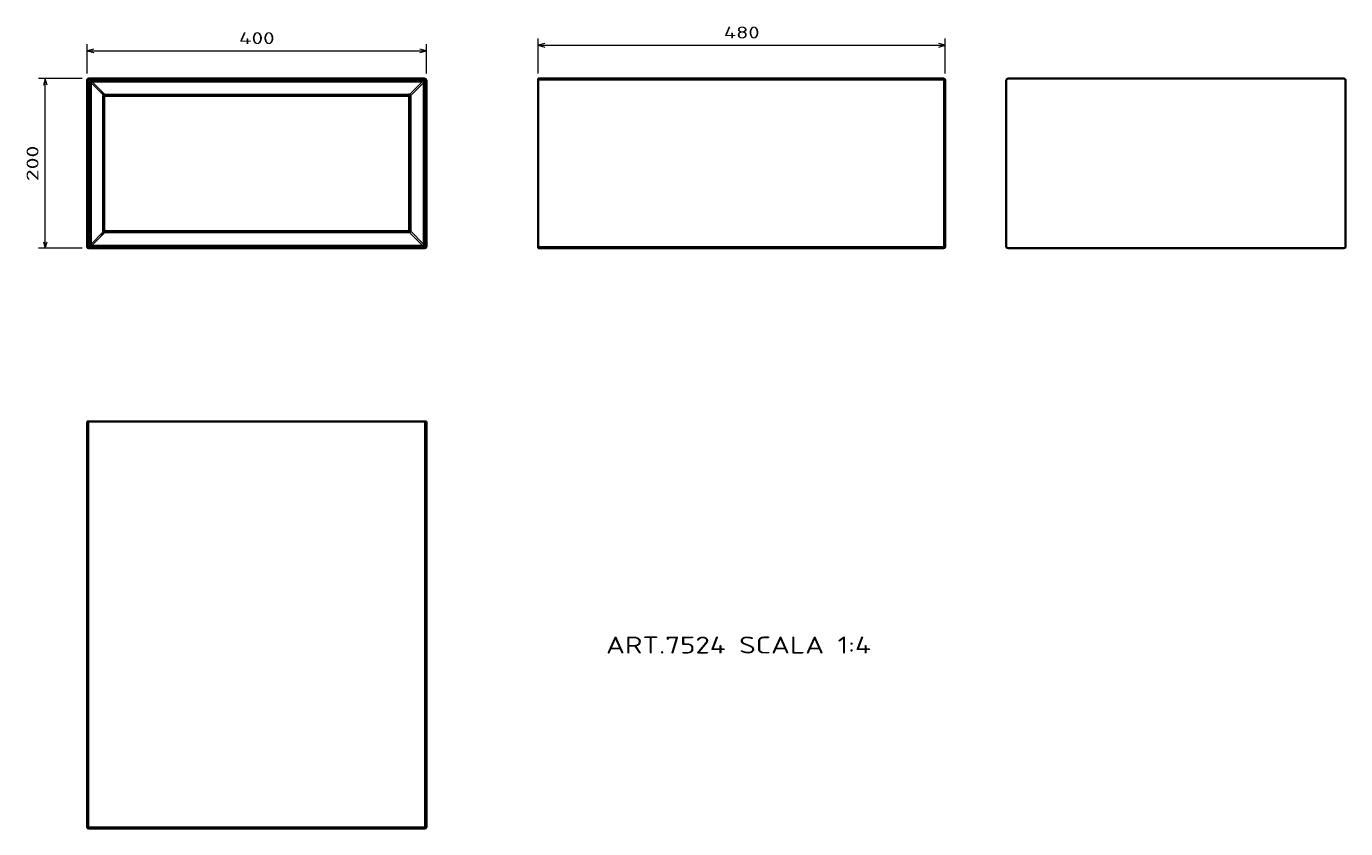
# Model space of a CAD drawing. Extents: x 20 to 409, y 21 to 257.
import ezdxf
from ezdxf.enums import TextEntityAlignment as Align

# ---------------------------------------------------------------- set-up
doc = ezdxf.new("R2010")
doc.units = 0
doc.layers.get('0').update_dxf_attribs({"lineweight": 13})
doc.styles.get("Standard").update_dxf_attribs({"font": 'isocp.shx'})
doc.dimstyles.get("Standard").update_dxf_attribs({"dimtxt": 2.5, "dimasz": 2.5, "dimexe": 1.25, "dimexo": 0.625, "dimtad": 1, "dimcen": 2.5, "dimadec": 0, "dimazin": 0, "dimtfac": 1, "dimtmove": 0, "dimatfit": 0, "dimfxl": 0, "dimarcsym": 0})

# ---------------------------------------------------------------- blocks, each defined once
blk = doc.blocks.new('*D')
at = {"color": 7, "lineweight": 13, "ltscale": 0.258347}
for p, q in [((170.62, 243.4), (170.62, 253.73)), ((290.62, 243.4), (290.62, 253.73))]:
    blk.add_line(p, q, dxfattribs=at)
at = {"color": 7, "lineweight": 13, "ltscale": 0.216771}
for p, q in [((37.71, 243.4), (37.71, 252.07)), ((137.71, 243.4), (137.71, 252.07))]:
    blk.add_line(p, q, dxfattribs=at)
at = {"color": 7, "lineweight": 13}
for p, q in [((37.71, 250.07), (137.71, 250.07)), ((170.62, 251.73), (290.62, 251.73)), ((25.36, 191.9), (25.36, 241.9))]:
    blk.add_line(p, q, dxfattribs=at)
at = {"color": 7, "lineweight": 13, "ltscale": 0.321243}
for p, q in [((36.21, 241.9), (23.36, 241.9)), ((36.21, 191.9), (23.36, 191.9))]:
    blk.add_line(p, q, dxfattribs=at)
at = {"color": 7, "lineweight": 13}
for points in [[(39.64, 250.59), (37.71, 250.07), (39.64, 249.55)], [(135.78, 249.55), (137.71, 250.07), (135.78, 250.59)], [(172.55, 252.25), (170.62, 251.73), (172.55, 251.21)], [(288.69, 251.21), (290.62, 251.73), (288.69, 252.25)], [(25.88, 239.96), (25.36, 241.9), (24.84, 239.96)], [(24.84, 193.83), (25.36, 191.9), (25.88, 193.83)]]:
    blk.add_lwpolyline(points, dxfattribs=at)
for s, p, p2 in [('480', (225.36, 253.73), (235.87, 253.73)), ('400', (82.45, 252.07), (92.96, 252.07))]:
    blk.add_text(s, height=3.5, dxfattribs=at).set_placement(p, p2, align=Align.FIT)
blk.add_text('200', height=3.5, rotation=90, dxfattribs=at).set_placement((23.36, 211.64), (23.36, 222.15), align=Align.FIT)
blk = doc.blocks.new('BLOCK32')
at = {"color": 7, "lineweight": 35}
for p, q in [((2, 0), (398, 0)), ((0, -2), (0, -198)), ((400, -198), (400, -2)), ((19, -20.9), (19, -179.1)), ((21, -19), (379, -19)), ((381, -179), (381, -21)), ((21, -181), (379, -181)), ((2, -200), (398, -200))]:
    blk.add_line(p, q, dxfattribs=at)
at = {"color": 7, "lineweight": 13, "ltscale": 0.05}
for p, q in [((2, 0), (2, -2)), ((398, 0), (398, -2)), ((0, -2), (2, -2)), ((400, -2), (398, -2)), ((21, -21), (19, -21)), ((21, -21), (21, -19)), ((379, -21), (379, -19)), ((379, -21), (381, -21)), ((21, -179), (19, -179)), ((21, -179), (21, -181)), ((379, -179), (379, -181)), ((379, -179), (381, -179)), ((0, -198), (2, -198)), ((2, -200), (2, -198)), ((400, -198), (398, -198)), ((398, -200), (398, -198))]:
    blk.add_line(p, q, dxfattribs=at)
at = {"color": 7, "lineweight": 13}
for p, q in [((2, -2), (398, -2)), ((2, -2), (2, -198)), ((3.2, -5), (3.2, -195)), ((4.6, -5), (4.6, -195)), ((6, -2.2), (395, -2.2)), ((6, -3.6), (395, -3.6)), ((395, -3.6), (380, -18.6)), ((396.4, -5), (381.4, -20)), ((396.4, -195), (396.4, -5)), ((397.8, -195), (397.8, -5)), ((398, -198), (398, -2)), ((18.4, -18.8), (18.4, -181.2)), ((21, -18.4), (379, -18.4)), ((379, -21), (21, -21)), ((21, -179), (21, -21)), ((379, -21), (379, -179)), ((381.6, -179), (381.6, -21)), ((21, -179), (379, -179)), ((21, -181.6), (379, -181.6)), ((395, -196.4), (380, -181.4)), ((396.4, -195), (381.4, -180)), ((2, -198), (398, -198)), ((6, -196.4), (395, -196.4)), ((6, -197.8), (395, -197.8))]:
    blk.add_line(p, q, dxfattribs=at)
at = {"color": 7, "lineweight": 13, "ltscale": 0.035355}
for p, q in [((4.6, -5), (3.2, -5)), ((6, -3.6), (6, -2.2)), ((395, -3.6), (395, -2.2)), ((396.4, -5), (397.8, -5)), ((4.6, -195), (3.2, -195)), ((6, -196.4), (6, -197.8)), ((395, -196.4), (395, -197.8)), ((396.4, -195), (397.8, -195))]:
    blk.add_line(p, q, dxfattribs=at)
at = {"color": 7, "lineweight": 13, "ltscale": 0.488909}
for p, q in [((4.6, -5), (18.4, -18.8)), ((4.6, -195), (18.4, -181.2))]:
    blk.add_line(p, q, dxfattribs=at)
at = {"color": 7, "lineweight": 13, "ltscale": 0.388909}
for p, q in [((6, -3.6), (17, -14.6)), ((6, -196.4), (17, -185.4))]:
    blk.add_line(p, q, dxfattribs=at)
at = {"color": 7, "lineweight": 13, "ltscale": 0.1}
for p, q in [((17, -14.6), (19.8, -17.4)), ((17, -185.4), (19.8, -182.6))]:
    blk.add_line(p, q, dxfattribs=at)
at = {"color": 7, "lineweight": 35, "ltscale": 0.001353}
blk.add_line((19, -20.9), (19, -21), dxfattribs=at)
at = {"color": 7, "lineweight": 35, "ltscale": 0.000439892}
blk.add_line((19, -21), (19, -21), dxfattribs=at)
at = {"color": 7, "lineweight": 35, "ltscale": 0.000157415}
blk.add_line((20.9, -19), (20.9, -19), dxfattribs=at)
at = {"color": 7, "lineweight": 13, "ltscale": 0.013057}
for p, q in [((21, -18.4), (21, -18.9)), ((21, -181.6), (21, -181.1))]:
    blk.add_line(p, q, dxfattribs=at)
at = {"color": 7, "lineweight": 13, "ltscale": 0.001588}
for p, q in [((21, -18.9), (21, -19)), ((21, -181), (21, -181.1))]:
    blk.add_line(p, q, dxfattribs=at)
at = {"color": 7, "lineweight": 13, "ltscale": 0.014645}
for p, q in [((379, -18.4), (379, -19)), ((381.6, -21), (381, -21)), ((379, -181.6), (379, -181)), ((381.6, -179), (381, -179))]:
    blk.add_line(p, q, dxfattribs=at)
at = {"color": 7, "lineweight": 35, "ltscale": 0.000555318}
blk.add_line((19, -179), (19, -179), dxfattribs=at)
at = {"color": 7, "lineweight": 35, "ltscale": 0.000442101}
blk.add_line((19, -179), (19, -179), dxfattribs=at)
at = {"color": 7, "lineweight": 35, "ltscale": 0.000461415}
blk.add_line((20.9, -181), (20.9, -181), dxfattribs=at)
at = {"color": 7, "lineweight": 35}
for centre, radius, start, end in [((2, -2), 2, 90, 180), ((398, -2), 2, 0, 90), ((21, -21), 2, 148.2914, 180), ((21, -21), 2, 165.6917, 174.9787), ((21.1, -21.1), 2.1, 131.0891, 148.0048), ((21, -21), 2, 90, 92.8125), ((379, -21), 2, 0, 90), ((21, -179), 2, 180, 211.7836), ((21, -179), 2, 184.9289, 195.8739), ((21.1, -178.9), 2.1, 212.0703, 228.9238), ((21, -179), 2, 225.2551, 266.7359), ((21, -179), 2, 267.2573, 270), ((379, -179), 2, 270, 0.0001), ((2, -198), 2, 180, 270), ((398, -198), 2, 270, 360)]:
    blk.add_arc(centre, radius, start, end, dxfattribs=at)
at = {"color": 7, "lineweight": 13}
for centre, radius, start, end in [((13.8, -21.1), 5.09, 13.7189, 25.9903), ((21, -21), 2, 92.8125, 148.2914), ((17, -20.2), 4, 26.8262, 45.0021), ((21, -22.4), 4, 90, 96.1788), ((379, -22.4), 4, 74.9998, 89.9992), ((377.6, -21), 4, 359.9997, 15.0004), ((13.8, -178.9), 5.09, 334.0161, 346.2853), ((21, -179), 2, 211.7836, 267.2573), ((17, -179.8), 4, 314.9979, 333.1738), ((21, -177.6), 4, 263.8212, 270), ((379, -177.6), 4, 269.9997, 285.0004), ((377.6, -179), 4, 345.0001, 359.9996)]:
    blk.add_arc(centre, radius, start, end, dxfattribs=at)
for centre, major_axis, ratio, start_param, end_param in [((8.8, -7.8), (4.08, -4.08), 0.346411, 2.617993, 3.665194), ((392.2, -7.8), (-4.08, -4.08), 0.346411, 2.617993, 3.665194), ((19.8, -18.8), (1.41, 1.41), 0.57735, 1.047198, 2.094395), ((20.6, -19.9), (1.78, 0.9), 0.665815, 1.246003, 2.492005), ((21, -20.9), (2, 0), 0.968246, 1.570796, 3.141592), ((380, -17.1), (-0.52, -1.93), 0.250563, 6.283185, 7.102102), ((379, -21), (2.01, 2.01), 0.702901, 5.75961, 6.806792), ((382.9, -20), (1.93, 0.52), 0.250563, 2.322676, 3.141593), ((19.8, -181.2), (1.41, -1.41), 0.57735, 4.18879, 5.235988), ((20.6, -180.1), (1.78, -0.9), 0.665815, 3.791185, 5.037185), ((21, -179.1), (2, 0), 0.968246, 3.141593, 4.712389), ((380, -182.9), (0.52, -1.93), 0.250563, 2.322676, 3.141593), ((379, -179), (2.01, -2.01), 0.702901, 5.75961, 6.806792), ((382.9, -180), (1.93, -0.52), 0.250563, 3.141593, 3.960509), ((8.8, -192.2), (-4.08, -4.08), 0.346411, 5.759585, 6.806786), ((392.2, -192.2), (4.08, -4.08), 0.346411, 5.759585, 6.806786)]:
    blk.add_ellipse(centre, major_axis=major_axis, ratio=ratio, start_param=start_param, end_param=end_param, dxfattribs=at)
for points, knots in [([(3.2, -5), (3.2, -4.8), (3.2, -4.6), (3.2, -4.4), (3.3, -4), (3.5, -3.6), (3.6, -3.4), (3.8, -3), (4.1, -2.8), (4.2, -2.7), (4.5, -2.5), (4.8, -2.4), (4.9, -2.3), (5.2, -2.3), (5.5, -2.2), (5.6, -2.2), (5.8, -2.2), (6, -2.2)], [19.429538, 19.429538, 19.429538, 19.429538, 19.429538, 19.429538, 20.698201, 20.698201, 20.698201, 21.900111, 21.900111, 21.900111, 22.940368, 22.940368, 22.940368, 23.595487, 23.595487, 23.595487, 24.694966, 24.694966, 24.694966, 24.694966, 24.694966, 24.694966]), ([(18.4, -18.8), (18.4, -18.6), (18.3, -18.5), (18.3, -18.3), (18.1, -17.6), (17.9, -17), (17.7, -16.6), (17.5, -15.9), (17.3, -15.3), (17.2, -15), (17.1, -14.8), (17, -14.6)], [0, 0, 0, 0, 0, 0, 1.924588, 1.924588, 1.924588, 6.751672, 6.751672, 6.751672, 9.557673, 9.557673, 9.557673, 9.557673, 9.557673, 9.557673]), ([(395, -2.2), (395.2, -2.2), (395.4, -2.2), (395.6, -2.2), (396, -2.3), (396.4, -2.5), (396.6, -2.6), (397, -2.8), (397.2, -3.1), (397.3, -3.2), (397.5, -3.5), (397.6, -3.8), (397.7, -3.9), (397.7, -4.2), (397.8, -4.5), (397.8, -4.6), (397.8, -4.8), (397.8, -5)], [19.429538, 19.429538, 19.429538, 19.429538, 19.429538, 19.429538, 20.698201, 20.698201, 20.698201, 21.900111, 21.900111, 21.900111, 22.940368, 22.940368, 22.940368, 23.595487, 23.595487, 23.595487, 24.694966, 24.694966, 24.694966, 24.694966, 24.694966, 24.694966]), ([(18.8, -19.9), (18.8, -20), (18.9, -20.2), (18.9, -20.4), (19, -20.6), (19, -20.7), (19, -20.8), (19, -20.8), (19, -20.9)], [0, 0, 0, 0, 0, 0, 1.639582, 1.639582, 1.639582, 2.270712, 2.270712, 2.270712, 2.270712, 2.270712, 2.270712]), ([(20.6, -18.4), (20.6, -18.5), (20.7, -18.6), (20.8, -18.7), (20.9, -18.8), (20.9, -18.8), (21, -18.9), (21, -18.9), (21, -18.9), (21, -18.9), (21, -18.9), (21, -18.9)], [0, 0, 0, 0, 0, 0, 1.296994, 1.296994, 1.296994, 2.076887, 2.076887, 2.076887, 2.138046, 2.138046, 2.138046, 2.138046, 2.138046, 2.138046]), ([(17, -185.4), (17.2, -184.9), (17.4, -184.3), (17.6, -183.8), (17.9, -183), (18.1, -182.2), (18.2, -182), (18.3, -181.7), (18.3, -181.5), (18.4, -181.4), (18.4, -181.3), (18.4, -181.2)], [0, 0, 0, 0, 0, 0, 6.608299, 6.608299, 6.608299, 8.532251, 8.532251, 8.532251, 9.5134, 9.5134, 9.5134, 9.5134, 9.5134, 9.5134]), ([(18.8, -180.1), (18.8, -180), (18.9, -179.8), (18.9, -179.6), (19, -179.4), (19, -179.3), (19, -179.2), (19, -179.2), (19, -179.1)], [0, 0, 0, 0, 0, 0, 1.639582, 1.639582, 1.639582, 2.270712, 2.270712, 2.270712, 2.270712, 2.270712, 2.270712]), ([(20.6, -181.6), (20.6, -181.5), (20.7, -181.4), (20.8, -181.3), (20.9, -181.2), (20.9, -181.2), (21, -181.1), (21, -181.1), (21, -181.1), (21, -181.1), (21, -181.1), (21, -181.1)], [0, 0, 0, 0, 0, 0, 1.296994, 1.296994, 1.296994, 2.076887, 2.076887, 2.076887, 2.138046, 2.138046, 2.138046, 2.138046, 2.138046, 2.138046]), ([(6, -197.8), (5.8, -197.8), (5.6, -197.8), (5.4, -197.8), (5, -197.7), (4.6, -197.5), (4.4, -197.4), (4, -197.2), (3.8, -196.9), (3.7, -196.8), (3.5, -196.5), (3.4, -196.2), (3.3, -196.1), (3.3, -195.8), (3.2, -195.5), (3.2, -195.4), (3.2, -195.2), (3.2, -195)], [19.429538, 19.429538, 19.429538, 19.429538, 19.429538, 19.429538, 20.698201, 20.698201, 20.698201, 21.900111, 21.900111, 21.900111, 22.940368, 22.940368, 22.940368, 23.595487, 23.595487, 23.595487, 24.694966, 24.694966, 24.694966, 24.694966, 24.694966, 24.694966]), ([(397.8, -195), (397.8, -195.2), (397.8, -195.4), (397.8, -195.6), (397.7, -196), (397.5, -196.4), (397.4, -196.6), (397.2, -197), (396.9, -197.2), (396.8, -197.3), (396.5, -197.5), (396.2, -197.6), (396.1, -197.7), (395.8, -197.7), (395.5, -197.8), (395.4, -197.8), (395.2, -197.8), (395, -197.8)], [19.429538, 19.429538, 19.429538, 19.429538, 19.429538, 19.429538, 20.698201, 20.698201, 20.698201, 21.900111, 21.900111, 21.900111, 22.940368, 22.940368, 22.940368, 23.595487, 23.595487, 23.595487, 24.694966, 24.694966, 24.694966, 24.694966, 24.694966, 24.694966])]:
    blk.add_open_spline(points, degree=5, knots=knots, dxfattribs=at)
blk = doc.blocks.new('BLOCK33')
at = {"color": 7, "lineweight": 13}
blk.add_text('ART.7524 SCALA 1:4', height=20, dxfattribs=at).set_placement((-400, -677.8), (-87.7, -677.8), align=Align.FIT)
blk = doc.blocks.new('BLOCK34')
at = {"color": 7, "lineweight": 35, "ltscale": 0.05}
for p, q in [((-480, -2), (-480, 0)), ((-480, -200), (-480, -198))]:
    blk.add_line(p, q, dxfattribs=at)
at = {"color": 7, "lineweight": 35}
for p, q in [((-2, 0), (-480, 0)), ((-480, -2), (-480, -198)), ((0, -2), (0, -198)), ((-480, -200), (-2, -200))]:
    blk.add_line(p, q, dxfattribs=at)
at = {"color": 7, "lineweight": 13, "ltscale": 0.05}
for p, q in [((-2, 0), (-2, -2)), ((-2, -2), (0, -2)), ((-2, -200), (-2, -198)), ((-2, -198), (0, -198))]:
    blk.add_line(p, q, dxfattribs=at)
at = {"color": 7, "lineweight": 13}
for p, q in [((-2, -2), (-480, -2)), ((-2, -2), (-2, -198)), ((-480, -198), (-2, -198))]:
    blk.add_line(p, q, dxfattribs=at)
at = {"color": 7, "lineweight": 35}
for centre, start, end in [((-2, -2), 0, 90), ((-2, -198), 270, 360)]:
    blk.add_arc(centre, 2, start, end, dxfattribs=at)
blk = doc.blocks.new('BLOCK35')
at = {"color": 7, "lineweight": 35, "ltscale": 0.05}
for p, q in [((0, 480), (2, 480)), ((398, 480), (400, 480))]:
    blk.add_line(p, q, dxfattribs=at)
at = {"color": 7, "lineweight": 35}
for p, q in [((0, 2), (0, 480)), ((398, 480), (2, 480)), ((400, 2), (400, 480)), ((2, 0), (398, 0))]:
    blk.add_line(p, q, dxfattribs=at)
at = {"color": 7, "lineweight": 13}
for p, q in [((2, 2), (2, 480)), ((398, 2), (398, 480)), ((2, 2), (398, 2))]:
    blk.add_line(p, q, dxfattribs=at)
at = {"color": 7, "lineweight": 13, "ltscale": 0.05}
for p, q in [((2, 2), (0, 2)), ((2, 2), (2, 0)), ((400, 2), (398, 2)), ((398, 2), (398, 0))]:
    blk.add_line(p, q, dxfattribs=at)
at = {"color": 7, "lineweight": 35}
for centre, start, end in [((2, 2), 180, 270), ((398, 2), 270, 360)]:
    blk.add_arc(centre, 2, start, end, dxfattribs=at)
blk = doc.blocks.new('BLOCK36')
at = {"color": 7, "lineweight": 35}
for p, q in [((-398, 0), (-2, 0)), ((-400, -2), (-400, -198)), ((0, -2), (0, -198)), ((-398, -200), (-2, -200))]:
    blk.add_line(p, q, dxfattribs=at)
for centre, start, end in [((-398, -2), 90, 180), ((-2, -2), 0, 90), ((-398, -198), 180, 270), ((-2, -198), 270, 360)]:
    blk.add_arc(centre, 2, start, end, dxfattribs=at)

msp = doc.modelspace()

# ---------------------------------------------------------------- block references
at = {"lineweight": 0, "xscale": 0.25, "yscale": 0.25, "zscale": 0.25}
for name, p in [('BLOCK32', (37.7085, 241.8968)), ('BLOCK34', (290.6186, 241.8968)), ('BLOCK36', (408.6089, 241.8968)), ('BLOCK35', (37.7085, 20.8352)), ('BLOCK33', (290.6186, 241.8968))]:
    msp.add_blockref(name, p, dxfattribs=at)

# ---------------------------------------------------------------- dimensions: what is measured, and where the dimension line sits
at = {"color": 0, "lineweight": 0}
for base, p1, p2, angle, middle in [((37.7085, 250.0676), (137.7085, 241.3968), (37.7085, 241.3968), 180, (87.7085, 250.0676)), ((25.3588, 241.8968), (38.2085, 191.8968), (38.2085, 241.8968), 90, (25.3588, 216.8968)), ((290.6186, 251.7307), (170.6186, 241.3968), (290.6186, 241.3968), 0, (230.6186, 251.7307))]:
    dim = msp.add_linear_dim(base=base, p1=p1, p2=p2, angle=angle, dimstyle='Standard', override={"dimlfac": 4}, dxfattribs=at)
    dim.commit()
    dim.dimension.update_dxf_attribs({"geometry": '*D', "text_midpoint": middle, "dimtype": 161})

doc.saveas('drawing.dxf')
